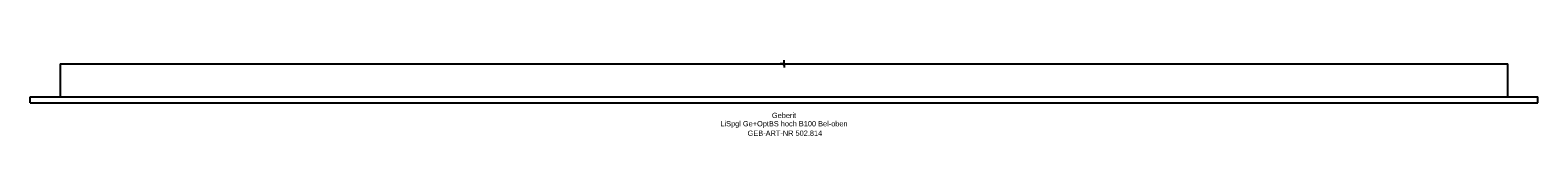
# Model space of a CAD drawing. Header units: millimetres. Extents: x -500 to 500, y -48 to 2.
import ezdxf
from ezdxf.enums import TextEntityAlignment as Align

# ---------------------------------------------------------------- set-up
doc = ezdxf.new("R2010")
doc.units = ezdxf.units.MM
doc.layers.get('0').update_dxf_attribs({"linetype": 'CONTINUOUS'})
for name, color, linetype, lineweight in [('Arbeitspunkt(DIN)', 7, 'CONTINUOUS', 25), ('GEB-ART-NR', 1, 'CONTINUOUS', 18), ('GEB-BEZUG', 2, 'CONTINUOUS', 25), ('GEB-TEXT', 5, 'CONTINUOUS', 18)]:
    doc.layers.add(name, color=color, linetype=linetype, lineweight=lineweight)
doc.layers.add('GEB-KONTUR-A', color=5, linetype='CONTINUOUS')
doc.styles.get("Standard").update_dxf_attribs({"font": 'arial.ttf'})

# ---------------------------------------------------------------- blocks, each defined once
blk = doc.blocks.new('Einfügepunkt')
at = {"layer": 'GEB-BEZUG'}
for p, q in [((-0.7, -0.7), (0.7, 0.7)), ((-0.7, 0.7), (0.7, -0.7))]:
    blk.add_line(p, q, dxfattribs=at)

msp = doc.modelspace()

# ---------------------------------------------------------------- linework, layer by layer
at = {"layer": 'Arbeitspunkt(DIN)', "ltscale": 5}
for q in [(0, 2.5), (-2.5, 0), (0, -2.5), (2.5, 0)]:
    msp.add_line((0, 0), q, dxfattribs=at)
at = {"layer": 'GEB-KONTUR-A', "ltscale": 5}
for p, q in [((-480, 0), (-480, -22)), ((-480, 0), (-477, 0)), ((-477, 0), (477, 0)), ((477, 0), (480, 0)), ((480, -22), (480, 0)), ((-500, -22), (500, -22)), ((-500, -26), (-500, -22)), ((-500, -26), (500, -26)), ((500, -26), (500, -22))]:
    msp.add_line(p, q, dxfattribs=at)

# ---------------------------------------------------------------- block references
at = {"ltscale": 5}
msp.add_blockref('Einfügepunkt', (0, 0), dxfattribs=at)

# ---------------------------------------------------------------- texts
at = {"layer": 'GEB-ART-NR'}
msp.add_text('GEB-ART-NR 502.814', height=3.5, dxfattribs=at).set_placement((0.6, -47.8), align=Align.CENTER)
at = {"layer": 'GEB-TEXT'}
for s, p in [('LiSpgl Ge+OptBS hoch B100 Bel-oben', (0, -41.5)), ('Geberit', (0, -36))]:
    msp.add_text(s, height=3.5, dxfattribs=at).set_placement(p, align=Align.CENTER)

doc.saveas('drawing.dxf')
